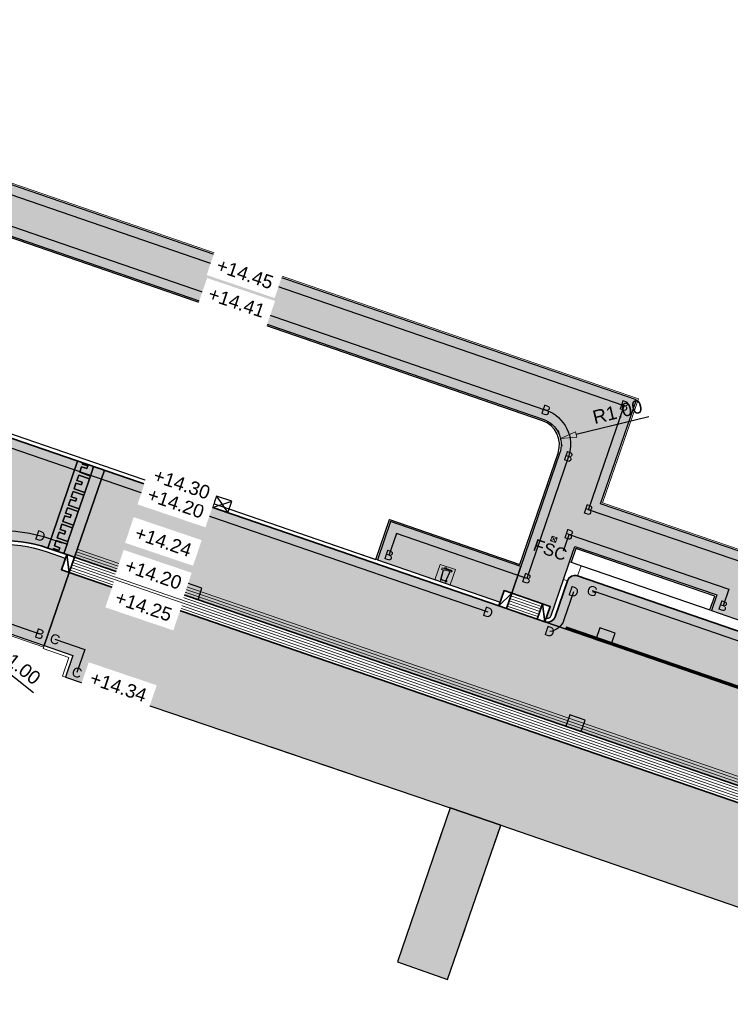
# Model space of a CAD drawing. Header units: metres. Extents: x 131295 to 132236, y 397710 to 398702.
# Tile 60 of 127: x 131463 to 131489, y 398013 to 398050. Entities that reach past the tile are written whole.
import ezdxf
from ezdxf.enums import TextEntityAlignment as Align

# ---------------------------------------------------------------- set-up
doc = ezdxf.new("R2010")
doc.units = ezdxf.units.M
doc.linetypes.add('AL-MATERIAALS', pattern=[2, 1, -1])
doc.linetypes.add('MA-1-3', pattern=[4, 1, -3])
doc.layers.get('Defpoints').update_dxf_attribs({"color": 128})
for name, color, linetype, lineweight in [('N-IE-afzetpaal', 190, 'Continuous', 18), ('N-IE-markering 1 - 3 streep 0.10', 255, 'MA-1-3', 18), ('N-KO-inritband 600x300x200 mm', 110, 'Continuous', 35), ('N-KO-inritband streklagen', 8, 'Continuous', 5), ('N-KO-opsluitband 120x250mm', 2, 'Continuous', 25), ('N-KO-opsluitband 60x200mm', 2, 'Continuous', 25), ('N-KO-opsluitband achterkant', 8, 'Continuous', 5), ('N-KO-tekst banden', 1, 'Continuous', 18), ('N-KO-trottoirband 130-150x250mm', 3, 'Continuous', 35), ('N-KO-trottoirband 380-400x250mm', 3, 'Continuous', 35), ('N-KO-trottoirband achterkant', 8, 'Continuous', 5), ('N-RI-straatkolk', 7, 'Continuous', 25), ('N-RI-trottoirkolk', 7, 'Continuous', 25), ("N-VH-arcering 'MAT' grijs 254", 254, 'Continuous', 18), ('N-VH-arcering betontegels blokverband', 8, 'Continuous', 5), ('N-VH-arcering betontegels halfsteensverband', 8, 'Continuous', 5), ('N-VH-goot', 8, 'Continuous', 5), ('X-AL-maatvoering', 1, 'Continuous', 18), ('X-AL-materiaalscheiding', 1, 'AL-MATERIAALS', 18), ('X-AL-planhoogte', 190, 'Continuous', 25), ('X-AL-sinusdrempel grijs', 252, 'Continuous', 25), ('X-AL-sinusdrempel wit', 255, 'Continuous', 25), ('X-AL-sinusdrempel zwart', 250, 'Continuous', 25)]:
    doc.layers.add(name, color=color, linetype=linetype, lineweight=lineweight)
doc.layers.add("N-VH-arcering 'MAT' kleur 1 (heiderood)", color=7, linetype='Continuous', lineweight=18, true_color=0xd98c8c)
doc.layers.add("N-VH-arcering 'MAT' kleur 5 (roodbruin)", color=7, linetype='Continuous', lineweight=18, true_color=0xc5a6a0)
for name, color, linetype, plot in [('X-AL-contourlijnen', 30, 'Continuous', False), ('X-AL-hulplijn bandenlijnnummers', 30, 'Continuous', False), ('X-AL-hulplijn hoogtetekst', 190, 'Continuous', False)]:
    doc.layers.add(name, color=color, linetype=linetype, plot=plot)
doc.styles.add('CS Annotative', font='arial.ttf')
doc.dimstyles.new('CS Annotative', dxfattribs={"dimtxt": 2.5, "dimasz": 3, "dimexe": 0.18, "dimexo": 0.0625, "dimgap": 1, "dimtad": 1, "dimzin": 0, "dimdsep": 46, "dimtxsty": 'CS Annotative', "dimblk": 'CS Dimensionpijl', "dimcen": 0, "dimse1": 1, "dimse2": 1, "dimclrd": 256, "dimclre": 256, "dimclrt": 2, "dimadec": 0, "dimazin": 0, "dimtm": 1e-09, "dimtfac": 1, "dimtofl": 0, "dimtmove": 1, "dimatfit": 3, "dimfxl": 1, "dimtfillclr": 256, "dimtolj": 1, "dimtzin": 0, "dimarcsym": 0})

# ---------------------------------------------------------------- blocks, each defined once
blk = doc.blocks.new('*U94')
for p, q in [((-0.6415310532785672, 2.626963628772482), (1.409838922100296, -0.5122052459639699)), ((-1.409838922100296, 0.5122052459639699), (2.178146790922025, 1.602553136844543))]:
    blk.add_line(p, q)
blk.add_lwpolyline([(-1.409838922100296, 0.5122052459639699), (1.409838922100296, -0.5122052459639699), (2.178146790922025, 1.602553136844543), (-0.6415310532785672, 2.626963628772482)], close=True)
blk = doc.blocks.new('*U142')
blk.add_lwpolyline([(2.178143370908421, 1.602557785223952), (-0.6415366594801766, 2.626962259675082), (-1.409840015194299, 0.5122022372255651), (1.409840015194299, -0.5122022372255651)], close=True)
blk.add_solid([(2.178143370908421, 1.602557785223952), (1.409840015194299, -0.5122022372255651), (2.178143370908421, 1.602557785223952), (-0.6415366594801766, 2.626962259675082)])
blk = doc.blocks.new('*U144')
blk.add_lwpolyline([(2.178173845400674, 1.602516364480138), (-0.6414867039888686, 2.626974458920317), (-1.409830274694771, 0.5122290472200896), (1.409830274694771, -0.5122290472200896)], close=True)
blk.add_solid([(2.178173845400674, 1.602516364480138), (1.409830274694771, -0.5122290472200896), (2.178173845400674, 1.602516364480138), (-0.6414867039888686, 2.626974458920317)])
blk = doc.blocks.new('*U168')
at = {"true_color": 0xffffff}
h = blk.add_hatch(color=7, dxfattribs=at)
h.dxf.hatch_style = 1
h.paths.add_polyline_path([(-0.08117239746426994, 0.1429486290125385), (0.1002074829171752, 0.08061451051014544), (0.109957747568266, 0.1089858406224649), (-0.07901991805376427, 0.1739310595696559), (0.05935739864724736, 0.6832187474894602), (0.1620860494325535, 0.6754447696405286), (0.3950622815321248, 0.5953787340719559), (0.1940459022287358, 0.1564716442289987), (0.2213213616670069, 0.1439796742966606), (0.4235716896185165, 0.5855810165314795), (0.4801686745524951, 0.5661305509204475), (0.4853584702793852, 0.581231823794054), (0.5290500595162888, 0.5928306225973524), (0.5368880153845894, 0.6156375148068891), (0.4845819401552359, 0.6797793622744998), (0.215926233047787, 0.7721072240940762), (0.2247115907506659, 0.7976708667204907), (0.133923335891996, 0.8288717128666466), (0.1093768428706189, 0.7838930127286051), (0.05923937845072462, 0.779076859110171), (0.05593806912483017, 0.7694707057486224), (-0.02191849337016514, 0.7962273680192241), (-0.05042040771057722, 0.7132924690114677), (0.02902285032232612, 0.6859905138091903), (-0.1153356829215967, 0.1546893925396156), (-0.09873386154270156, 0.148983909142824), (-0.1118846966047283, 0.1107175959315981), (-0.09432323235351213, 0.1046823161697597)])
h.paths.add_polyline_path([(0.127410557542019, 0.7856253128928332), (0.1410239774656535, 0.8105703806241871), (0.205650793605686, 0.7883603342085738), (0.2017405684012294, 0.7769823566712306), (0.1658476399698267, 0.7893175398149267)], flags=16)
edge = h.paths.add_edge_path(flags=16)
edge.add_arc((0.5106004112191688, 0.6078094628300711), 0.01061893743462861, -18.96610917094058, 341.0338908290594)
h.paths.add_polyline_path([(0.1033519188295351, 0.7531761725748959), (0.1622452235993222, 0.7588334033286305), (0.4667398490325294, 0.6541889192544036), (0.4978564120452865, 0.6175983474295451)], flags=16)
h = blk.add_hatch(color=7, dxfattribs=at)
h.dxf.hatch_style = 1
edge = h.paths.add_edge_path(flags=16)
edge.add_arc((0.18849652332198, 0.06795500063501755), 0.0283968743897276, -18.96610917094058, 341.0338908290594)
edge = h.paths.add_edge_path(flags=17)
edge.add_arc((0.18849652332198, 0.06795500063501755), 0.05703851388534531, -18.96610917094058, 341.0338908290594)
at = {"layer": 'N-VH-arcering betontegels halfsteensverband'}
h = blk.add_hatch(color=256, dxfattribs=at)
h.dxf.hatch_style = 1
h.paths.add_polyline_path([(-0.4255699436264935, 0.1462539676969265), (0.4255699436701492, -0.1462539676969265), (0.7180778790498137, 0.7048859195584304), (-0.1330620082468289, 0.9973938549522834)])
at = {"color": 7, "lineweight": 0, "true_color": 0xffffff}
for points in [[(-0.08117239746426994, 0.1429486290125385), (0.1002074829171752, 0.08061451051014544), (0.109957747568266, 0.1089858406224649), (-0.07901991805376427, 0.1739310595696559), (0.05935739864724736, 0.6832187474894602), (0.1620860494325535, 0.6754447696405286), (0.3950622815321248, 0.5953787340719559), (0.1940459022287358, 0.1564716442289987), (0.2213213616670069, 0.1439796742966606), (0.4235716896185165, 0.5855810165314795), (0.4801686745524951, 0.5661305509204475), (0.4853584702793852, 0.581231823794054), (0.5290500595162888, 0.5928306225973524), (0.5368880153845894, 0.6156375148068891), (0.4845819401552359, 0.6797793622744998), (0.215926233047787, 0.7721072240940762), (0.2247115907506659, 0.7976708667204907), (0.133923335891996, 0.8288717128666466), (0.1093768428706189, 0.7838930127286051), (0.05923937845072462, 0.779076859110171), (0.05593806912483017, 0.7694707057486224), (-0.02191849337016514, 0.7962273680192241), (-0.05042040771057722, 0.7132924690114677), (0.02902285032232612, 0.6859905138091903), (-0.1153356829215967, 0.1546893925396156), (-0.09873386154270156, 0.148983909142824), (-0.1118846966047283, 0.1107175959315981), (-0.09432323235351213, 0.1046823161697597), (-0.08117239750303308, 0.1429486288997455)], [(0.1033519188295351, 0.7531761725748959), (0.1622452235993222, 0.7588334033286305), (0.4667398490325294, 0.6541889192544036), (0.4978564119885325, 0.6175983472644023), (0.4978564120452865, 0.6175983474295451)], [(0.127410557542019, 0.7856253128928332), (0.1410239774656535, 0.8105703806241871), (0.205650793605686, 0.7883603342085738), (0.2017405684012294, 0.7769823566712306), (0.1658476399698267, 0.7893175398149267)]]:
    blk.add_lwpolyline(points, close=True, dxfattribs=at)
for centre, radius in [((0.5106004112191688, 0.6078094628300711), 0.01061893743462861), ((0.18849652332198, 0.06795500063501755), 0.05703851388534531), ((0.18849652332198, 0.06795500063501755), 0.0283968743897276)]:
    blk.add_circle(centre, radius, dxfattribs=at)
at = {"layer": 'N-VH-arcering betontegels halfsteensverband', "flags": 128}
blk.add_lwpolyline([(-0.4255699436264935, 0.1462539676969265), (0.4255699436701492, -0.1462539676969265), (0.7180778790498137, 0.7048859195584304), (-0.1330620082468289, 0.9973938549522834)], close=True, dxfattribs=at)
blk = doc.blocks.new('CS Dimensionpijl')
h = blk.add_hatch(color=256)
h.dxf.hatch_style = 1
h.paths.add_polyline_path([(-1, -0.1666666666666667), (0, 0), (-1, 0.1666666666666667)])
at = {"flags": 128}
blk.add_lwpolyline([(0, 0.5), (0, -0.5)], dxfattribs=at)
blk.add_lwpolyline([(-1, -0.1666666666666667), (0, 0), (-1, 0.1666666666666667)], close=True, dxfattribs=at)
blk = doc.blocks.new('*D206')
at = {"layer": 'Defpoints', "color": 0, "transparency": 16777216}
for p in [(131481.6816972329, 398034.1454394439), (131482.653247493, 398034.3822729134)]:
    blk.add_point(p, dxfattribs=at)
at = {"layer": 'X-AL-maatvoering', "lineweight": -2, "transparency": 16777216}
blk.add_line((131485.932792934, 398035.1817231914), (131483.236177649, 398034.5243729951), dxfattribs=at)
at = {"layer": 'X-AL-maatvoering', "lineweight": -2, "transparency": 16777216, "xscale": 0.6000000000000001, "yscale": 0.6000000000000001, "zscale": 0.6000000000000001, "rotation": 193.6997242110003}
blk.add_blockref('CS Dimensionpijl', (131482.653247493, 398034.3822729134), dxfattribs=at)
at = {"layer": 'X-AL-maatvoering', "color": 2, "transparency": 16777216, "insert": (131484.7681232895, 398035.3664318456), "char_height": 0.5, "attachment_point": 5, "rotation": 13.69972421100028, "style": 'CS Annotative'}
blk.add_mtext('\\A1;R1.00', dxfattribs=at)
blk = doc.blocks.new('*D218')
at = {"layer": 'Defpoints', "color": 0, "transparency": 16777216}
for p in [(131461.2923036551, 398026.4409738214), (131462.0786852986, 398025.8232328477)]:
    blk.add_point(p, dxfattribs=at)
at = {"layer": 'X-AL-maatvoering', "lineweight": -2, "transparency": 16777216}
blk.add_line((131463.1604160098, 398024.973480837), (131460.9777509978, 398026.688070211), dxfattribs=at)
at = {"layer": 'X-AL-maatvoering', "lineweight": -2, "transparency": 16777216, "xscale": 0.6000000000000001, "yscale": 0.6000000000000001, "zscale": 0.6000000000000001, "rotation": 141.8486445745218}
blk.add_blockref('CS Dimensionpijl', (131460.5059220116, 398027.0587147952), dxfattribs=at)
at = {"layer": 'X-AL-maatvoering', "color": 2, "transparency": 16777216, "insert": (131462.5862471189, 398026.0034821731), "char_height": 0.5, "attachment_point": 5, "rotation": 321.84864457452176, "style": 'CS Annotative'}
blk.add_mtext('\\A1;R1.00', dxfattribs=at)
blk = doc.blocks.new('CS Afzetpaal')
for p, q in [((0.09398349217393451, 0.09398291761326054), (-0.09398349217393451, -0.09398291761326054)), ((-0.0939829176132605, 0.09398291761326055), (0.0939829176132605, -0.09398291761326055))]:
    blk.add_line(p, q)
at = {"flags": 128}
blk.add_lwpolyline([(-0.09398320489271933, 0.09398320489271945), (0.0939837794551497, 0.09398320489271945), (0.0939837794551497, -0.09398263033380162), (-0.09398320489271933, -0.09398263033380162)], close=True, dxfattribs=at)
at = {"style": 'CS Annotative'}
blk.add_attdef('RECHTS', text='', height=0.45, dxfattribs=at).set_placement((0, -0.1879658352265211), align=Align.TOP_CENTER)

msp = doc.modelspace()

# ---------------------------------------------------------------- hatches: boundary and pattern name
at = {"layer": "N-VH-arcering 'MAT' grijs 254"}
h = msp.add_hatch(color=256, dxfattribs=at)
h.dxf.hatch_style = 1
edge = h.paths.add_edge_path()
edge.add_line((131484.137227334, 398031.9594301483), (131485.4650959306, 398035.8051629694))
edge.add_line((131485.4650959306, 398035.8051629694), (131399.8556683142, 398065.2496416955))
edge.add_line((131399.8556683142, 398065.2496416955), (131394.553970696, 398067.1060699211))
edge.add_line((131394.553970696, 398067.1060699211), (131393.2962202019, 398063.3609416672))
edge.add_arc((131397.8938700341, 398061.8168833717), 4.84999999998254, 161.4360731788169, 251.033652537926)
edge.add_line((131396.3175581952, 398057.230191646), (131399.099758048, 398056.2736538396))
edge.add_arc((131399.1485271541, 398056.4155043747), 0.1500000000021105, 251.0267079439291, 341.0336525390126)
edge.add_line((131399.2903835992, 398056.3667524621), (131399.7128942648, 398057.5961577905))
edge.add_line((131399.7128942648, 398057.5961577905), (131399.8267705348, 398057.9275105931))
edge.add_line((131399.8267705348, 398057.9275105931), (131396.8527868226, 398058.9495818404))
edge.add_arc((131397.8278250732, 398061.786710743), 3.000000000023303, 161.4431273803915, 251.03365254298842, ccw=False)
edge.add_line((131394.9838003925, 398062.7414482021), (131395.3494642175, 398063.8307078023))
edge.add_arc((131396.2974724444, 398063.5124619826), 0.9999999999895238, 71.01987362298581, 161.4431273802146, ccw=False)
edge.add_line((131396.6227126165, 398064.4580934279), (131413.1264712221, 398058.781796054))
edge.add_line((131413.1264712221, 398058.781796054), (131411.5727548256, 398054.2608516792))
edge.add_line((131411.5727548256, 398054.2608516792), (131411.3452459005, 398053.5988549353))
edge.add_line((131411.3452459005, 398053.5988549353), (131410.9227294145, 398052.3694326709))
edge.add_arc((131411.0645858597, 398052.3206807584), 0.1500000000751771, 161.0336525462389, 251.0339748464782)
edge.add_line((131411.0158347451, 398052.1788240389), (131411.2270943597, 398052.7935380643))
edge.add_line((131411.2270943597, 398052.7935380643), (131411.3689507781, 398052.7447860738))
edge.add_line((131411.3689507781, 398052.7447860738), (131412.2200892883, 398052.4522741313))
edge.add_line((131412.2200892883, 398052.4522741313), (131412.3619457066, 398052.4035221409))
edge.add_line((131412.3619457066, 398052.4035221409), (131412.1506870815, 398051.7888109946))
edge.add_arc((131412.1994383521, 398051.9306676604), 0.1500000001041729, 251.0339118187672, 341.0336210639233)
edge.add_line((131412.3412947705, 398051.8819156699), (131412.7638112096, 398053.1113356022))
edge.add_line((131412.7638112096, 398053.1113356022), (131412.9913204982, 398053.7733322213))
edge.add_line((131412.9913204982, 398053.7733322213), (131414.5449196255, 398058.2939353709))
edge.add_line((131414.5449196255, 398058.2939353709), (131426.1761855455, 398054.2934815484))
edge.add_line((131426.1761855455, 398054.2934815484), (131424.6235453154, 398049.7756685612))
edge.add_line((131424.6235453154, 398049.7756685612), (131424.3960363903, 398049.1136718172))
edge.add_line((131424.3960363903, 398049.1136718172), (131423.9735199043, 398047.8842495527))
edge.add_arc((131424.1153763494, 398047.8354976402), 0.1500000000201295, 161.0336525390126, 251.0339748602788)
edge.add_line((131424.0666252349, 398047.6936409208), (131424.2778848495, 398048.3083549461))
edge.add_line((131424.2778848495, 398048.3083549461), (131424.4197412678, 398048.2596029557))
edge.add_line((131424.4197412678, 398048.2596029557), (131425.270879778, 398047.9670910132))
edge.add_line((131425.270879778, 398047.9670910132), (131425.4127361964, 398047.9183390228))
edge.add_line((131425.4127361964, 398047.9183390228), (131425.2014775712, 398047.3036278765))
edge.add_arc((131425.2502288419, 398047.4454845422), 0.1500000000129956, 251.0339117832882, 341.0336210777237)
edge.add_line((131425.3920852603, 398047.3967325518), (131425.8146016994, 398048.6261524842))
edge.add_line((131425.8146016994, 398048.6261524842), (131426.042110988, 398049.2881491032))
edge.add_line((131426.042110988, 398049.2881491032), (131427.5946339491, 398053.8056208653))
edge.add_line((131427.5946339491, 398053.8056208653), (131444.4268729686, 398048.0163460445))
edge.add_line((131444.4268729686, 398048.0163460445), (131442.8757468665, 398043.5029388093))
edge.add_line((131442.8757468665, 398043.5029388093), (131442.64823449, 398042.8409320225))
edge.add_line((131442.64823449, 398042.8409320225), (131442.225718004, 398041.6115097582))
edge.add_arc((131442.3675744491, 398041.5627578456), 0.150000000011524, 161.0336525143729, 251.0324077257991)
edge.add_line((131442.3188194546, 398041.4209024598), (131442.5300790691, 398042.0356164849))
edge.add_line((131442.5300790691, 398042.0356164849), (131442.6719354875, 398041.9868644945))
edge.add_line((131442.6719354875, 398041.9868644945), (131443.5230739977, 398041.6943525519))
edge.add_line((131443.5230739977, 398041.6943525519), (131443.664930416, 398041.6456005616))
edge.add_line((131443.664930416, 398041.6456005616), (131443.4536717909, 398041.0308894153))
edge.add_arc((131443.5024269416, 398041.1727447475), 0.1499999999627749, 251.0323446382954, 341.0336210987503)
edge.add_line((131443.6442833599, 398041.1239927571), (131444.066799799, 398042.3534126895))
edge.add_line((131444.066799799, 398042.3534126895), (131444.2943090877, 398043.0154093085))
edge.add_line((131444.2943090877, 398043.0154093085), (131445.8453213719, 398047.5284853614))
edge.add_line((131445.8453213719, 398047.5284853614), (131459.3734181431, 398042.8756361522))
edge.add_line((131459.3734181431, 398042.8756361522), (131457.1247310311, 398036.3325380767))
edge.add_line((131457.1247310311, 398036.3325380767), (131458.8270071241, 398035.7475114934))
edge.add_line((131458.8270071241, 398035.7475114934), (131461.075554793, 398042.2902038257))
edge.add_line((131461.075554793, 398042.2902038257), (131482.0069374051, 398035.0910708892))
edge.add_arc((131481.681697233, 398034.1454394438), 1.000000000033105, -18.966347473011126, 71.01987362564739, ccw=False)
edge.add_line((131482.6274068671, 398033.8204266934), (131481.1931190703, 398029.6469910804))
edge.add_line((131481.1931190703, 398029.6469910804), (131480.8518637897, 398028.6540061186))
edge.add_line((131480.8518637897, 398028.6540061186), (131481.9867063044, 398028.2639779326))
edge.add_line((131481.9867063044, 398028.2639779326), (131482.2704191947, 398028.1664741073))
edge.add_line((131482.2704191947, 398028.1664741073), (131482.1241634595, 398027.7409047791))
edge.add_arc((131482.1729159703, 398027.8827610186), 0.1500000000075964, 251.0334109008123, 341.0336525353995)
edge.add_line((131482.3147724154, 398027.8340091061), (131482.7697900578, 398029.1580019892))
edge.add_line((131482.7697900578, 398029.1580019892), (131482.997298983, 398029.8199987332))
edge.add_line((131482.997298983, 398029.8199987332), (131483.1904411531, 398030.3805014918))
edge.add_line((131483.1904411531, 398030.3805014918), (131488.4430135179, 398028.5894768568))
edge.add_line((131488.4430135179, 398028.5894768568), (131488.2459874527, 398028.0161779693))
edge.add_line((131488.2459874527, 398028.0161779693), (131489.3808390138, 398027.626162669))
edge.add_line((131489.3808390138, 398027.626162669), (131489.5788042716, 398028.2021943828))
edge.add_line((131489.5788042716, 398028.2021943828), (131498.8544287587, 398025.0393875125))
edge.add_line((131498.8544287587, 398025.0393875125), (131498.6487934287, 398024.4410377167))
edge.add_line((131498.6487934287, 398024.4410377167), (131499.7836449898, 398024.0510224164))
edge.add_line((131499.7836449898, 398024.0510224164), (131499.9902195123, 398024.6521050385))
edge.add_line((131499.9902195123, 398024.6521050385), (131505.2433937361, 398022.8608751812))
edge.add_line((131505.2433937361, 398022.8608751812), (131505.8296367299, 398024.5627420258))
edge.add_line((131505.8296367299, 398024.5627420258), (131484.137227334, 398031.9594301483))
h = msp.add_hatch(color=256, dxfattribs=at)
h.dxf.hatch_style = 1
h.paths.add_polyline_path([(131481.1931190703, 398029.6469910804), (131476.3700034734, 398031.3045663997), (131475.8824813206, 398029.8860029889), (131480.4218872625, 398028.3259310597), (131480.5681467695, 398028.7515113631), (131480.8518637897, 398028.6540061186)])
h = msp.add_hatch(color=256, dxfattribs=at)
h.dxf.hatch_style = 1
edge = h.paths.add_edge_path()
edge.add_line((131464.4774061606, 398029.4173630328), (131464.1936933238, 398029.5148670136))
edge.add_line((131464.1936933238, 398029.5148670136), (131464.339949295, 398029.9404362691))
edge.add_line((131464.339949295, 398029.9404362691), (131463.6306672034, 398030.1841962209))
edge.add_arc((131462.0543528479, 398025.5975053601), 4.849999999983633, 71.03362110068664, 160.4888448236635)
edge.add_line((131457.4828569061, 398027.2173587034), (131456.9990038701, 398025.8518448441))
edge.add_line((131456.9990038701, 398025.8518448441), (131459.6975374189, 398024.9343760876))
edge.add_line((131459.6975374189, 398024.9343760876), (131460.3497271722, 398026.7749642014))
edge.add_arc((131461.292303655, 398026.4409738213), 1.000000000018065, 71.03362109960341, 160.4888448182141, ccw=False)
edge.add_line((131461.6173169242, 398027.3866832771), (131463.5511183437, 398026.7220910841))
edge.add_line((131463.5511183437, 398026.7220910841), (131464.4774061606, 398029.4173630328))
h = msp.add_hatch(color=256, dxfattribs=at)
h.dxf.hatch_style = 1
h.paths.add_polyline_path([(131464.4774061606, 398029.4173630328), (131463.5511183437, 398026.7220910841), (131464.6117996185, 398026.357565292), (131464.335475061, 398025.5535281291), (131478.5689934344, 398020.7252677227), (131480.4540058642, 398020.0742441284), (131489.2026188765, 398017.0537423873), (131497.3911644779, 398014.2162880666), (131499.5912239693, 398013.4539343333), (131500.3499052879, 398015.6615121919), (131500.7886732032, 398016.9382199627)])
h = msp.add_hatch(color=256, dxfattribs=at)
h.dxf.hatch_style = 1
h.paths.add_polyline_path([(131480.4540058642, 398020.0742441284), (131478.5689934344, 398020.7252677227), (131476.625, 398015.019), (131478.476, 398014.368)])
at = {"layer": "N-VH-arcering 'MAT' kleur 1 (heiderood)"}
h = msp.add_hatch(color=256, dxfattribs=at)
h.dxf.hatch_style = 1
edge = h.paths.add_edge_path()
edge.add_line((131464.7844696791, 398033.5414804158), (131455.3208627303, 398036.7938680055))
edge.add_line((131455.3208627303, 398036.7938680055), (131451.0645048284, 398038.256655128))
edge.add_line((131451.0645048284, 398038.256655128), (131449.9594495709, 398035.0412134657))
edge.add_arc((131448.334383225, 398030.3126661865), 5.000000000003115, -18.98180187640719, 71.03362110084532, ccw=False)
edge.add_line((131453.0624928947, 398028.686327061), (131457.3408656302, 398027.2657504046))
edge.add_line((131457.3408656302, 398027.2657504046), (131457.3414704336, 398027.2674572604))
edge.add_arc((131462.0543528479, 398025.5975053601), 4.999999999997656, 71.03362110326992, 160.4888448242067, ccw=False)
edge.add_line((131463.6794191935, 398030.3260526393), (131464.7844696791, 398033.5414804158))
h = msp.add_hatch(color=256, dxfattribs=at)
h.dxf.hatch_style = 1
h.paths.add_polyline_path([(131482.0754115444, 398027.5990483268), (131481.7916986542, 398027.6965521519), (131480.6568520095, 398028.0865817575), (131480.3731391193, 398028.1840855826), (131465.77746564, 398033.2002194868), (131464.672414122, 398029.9847887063), (131500.9836811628, 398017.5056456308), (131501.2673939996, 398017.40814165), (131505.7358002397, 398015.872478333), (131506.8399755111, 398019.0853594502), (131504.3928897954, 398019.9291879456)])
at = {"layer": "N-VH-arcering 'MAT' kleur 5 (roodbruin)"}
h = msp.add_hatch(color=256, dxfattribs=at)
h.dxf.hatch_style = 1
edge = h.paths.add_edge_path()
edge.add_arc((131483.1953593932, 398029.0117462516), 0.2999999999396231, 71.03365252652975, 161.0336525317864)
edge.add_line((131482.911646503, 398029.1092500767), (131482.4566288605, 398027.7852571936))
edge.add_arc((131482.1729159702, 398027.8827610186), 0.299999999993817, 251.03366256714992, 341.0336525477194, ccw=False)
edge.add_line((131482.0754121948, 398027.5990481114), (131504.3950277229, 398019.9284532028))
edge.add_arc((131504.4916642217, 398020.2124626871), 0.3000000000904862, 161.0336525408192, 251.2087173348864, ccw=False)
edge.add_line((131504.2079513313, 398020.3099665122), (131504.6629680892, 398021.6339568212))
edge.add_arc((131504.3792551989, 398021.7314606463), 0.3000000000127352, 341.0336525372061, 431.0336525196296)
edge.add_line((131504.4767590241, 398022.0151735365), (131483.2928632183, 398029.2954591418))
at = {"layer": 'N-VH-arcering betontegels halfsteensverband'}
h = msp.add_hatch(dxfattribs=at)
h.set_pattern_fill('CS-TEGEL HALFSTV', color=256, scale=6.67, angle=90.00319487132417)
h.set_pattern_definition([(71.033621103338, (26268.3976, 79614.23700000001), (-0.05916615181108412, 0.4435080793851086), [0.4002, -0.4002]), (161.0336211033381, (26268.3976, 79614.23700000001), (-0.1300703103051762, -0.3784729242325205), [])])
h.paths.add_polyline_path([(131464.4774061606, 398029.4173630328), (131463.5511183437, 398026.7220910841), (131464.6117996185, 398026.357565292), (131464.335475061, 398025.5535281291), (131478.5689934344, 398020.7252677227), (131480.4540058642, 398020.0742441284), (131489.2026188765, 398017.0537423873), (131497.3911644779, 398014.2162880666), (131499.5912239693, 398013.4539343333), (131500.3499052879, 398015.6615121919), (131500.7886732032, 398016.9382199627)])
at = {"layer": 'X-AL-sinusdrempel grijs'}
msp.add_hatch(color=256, dxfattribs=at).paths.add_polyline_path([(131465.7774640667, 398033.200214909), (131465.3802663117, 398033.3367211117), (131465.2608150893, 398032.9891471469), (131465.226688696, 398032.8898476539), (131465.052806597, 398032.383893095), (131465.0186802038, 398032.2845936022), (131464.8447981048, 398031.7786390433), (131464.8106717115, 398031.6793395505), (131464.6367896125, 398031.1733849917), (131464.6026632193, 398031.0740854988), (131464.4287811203, 398030.56813094), (131464.3946547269, 398030.4688314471), (131464.2752161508, 398030.1212942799), (131464.3887012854, 398030.0822926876), (131464.672414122, 398029.9847887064)])
at = {"layer": 'X-AL-sinusdrempel wit'}
msp.add_hatch(color=256, dxfattribs=at).paths.add_polyline_path([(131464.4476001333, 398031.9151446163), (131464.5191030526, 398032.1232006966), (131464.7177020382, 398032.0549479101), (131464.7518284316, 398032.154247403), (131464.5532294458, 398032.2225001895), (131464.6214822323, 398032.4210991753), (131465.0186802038, 398032.2845936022), (131465.0528065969, 398032.383893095), (131464.6556086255, 398032.5203986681), (131464.7271115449, 398032.7284547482), (131464.9257105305, 398032.6602019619), (131464.9598369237, 398032.7595014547), (131464.761237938, 398032.8277542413), (131464.8294907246, 398033.026353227), (131465.226688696, 398032.8898476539), (131465.2608150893, 398032.9891471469), (131464.8636171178, 398033.1256527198), (131464.9351200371, 398033.3337088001), (131465.1337190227, 398033.2654560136), (131465.1678454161, 398033.3647555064), (131464.9692464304, 398033.433008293), (131464.9830685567, 398033.4732273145), (131464.7844696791, 398033.5414804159), (131463.6794191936, 398030.3260526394), (131463.8780181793, 398030.2577998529), (131463.8950775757, 398030.3074385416), (131464.0936765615, 398030.239185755), (131464.1278029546, 398030.3384852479), (131463.929203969, 398030.4067380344), (131463.9974567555, 398030.6053370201), (131464.3946547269, 398030.4688314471), (131464.4287811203, 398030.56813094), (131464.0315831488, 398030.704636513), (131464.1030860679, 398030.9126925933), (131464.3016850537, 398030.8444398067), (131464.3358114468, 398030.9437392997), (131464.1372124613, 398031.0119920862), (131464.2054652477, 398031.2105910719), (131464.6026632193, 398031.0740854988), (131464.6367896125, 398031.1733849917), (131464.239591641, 398031.3098905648), (131464.3110945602, 398031.517946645), (131464.5096935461, 398031.4496938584), (131464.5438199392, 398031.5489933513), (131464.3452209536, 398031.6172461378), (131464.4134737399, 398031.8158451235), (131464.8106717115, 398031.6793395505), (131464.8447981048, 398031.7786390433)])
at = {"layer": 'X-AL-sinusdrempel zwart'}
for points in [[(131465.3802663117, 398033.3367211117), (131464.9830685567, 398033.4732273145), (131464.9692464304, 398033.433008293), (131465.1678454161, 398033.3647555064), (131465.1337190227, 398033.2654560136), (131464.9351200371, 398033.3337088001), (131464.8636171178, 398033.1256527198), (131465.2608150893, 398032.9891471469)], [(131464.8294907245, 398033.0263532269), (131464.761237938, 398032.8277542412), (131464.9598369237, 398032.7595014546), (131464.9257105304, 398032.6602019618), (131464.7271115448, 398032.7284547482), (131464.6556086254, 398032.520398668), (131465.0528065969, 398032.3838930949), (131465.2266886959, 398032.8898476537)], [(131464.6214822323, 398032.4210991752), (131464.5532294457, 398032.2225001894), (131464.7518284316, 398032.1542474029), (131464.7177020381, 398032.05494791), (131464.5191030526, 398032.1232006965), (131464.4476001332, 398031.9151446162), (131464.8447981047, 398031.7786390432), (131465.0186802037, 398032.2845936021)], [(131464.4134737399, 398031.8158451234), (131464.3452209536, 398031.6172461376), (131464.5438199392, 398031.5489933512), (131464.5096935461, 398031.4496938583), (131464.3110945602, 398031.5179466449), (131464.2395916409, 398031.3098905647), (131464.6367896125, 398031.1733849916), (131464.8106717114, 398031.6793395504)], [(131464.2054652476, 398031.2105910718), (131464.1372124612, 398031.0119920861), (131464.3358114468, 398030.9437392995), (131464.3016850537, 398030.8444398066), (131464.1030860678, 398030.9126925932), (131464.0315831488, 398030.7046365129), (131464.4287811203, 398030.5681309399), (131464.6026632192, 398031.0740854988)], [(131464.394654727, 398030.4688314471), (131463.9974567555, 398030.6053370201), (131463.929203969, 398030.4067380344), (131464.1278029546, 398030.3384852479), (131464.0936765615, 398030.239185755), (131463.8950775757, 398030.3074385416), (131463.8780181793, 398030.2577998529), (131464.2752161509, 398030.1212942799)]]:
    msp.add_hatch(color=256, dxfattribs=at).paths.add_polyline_path(points)

# ---------------------------------------------------------------- linework, layer by layer
at = {"layer": 'N-IE-markering 1 - 3 streep 0.10', "const_width": 0.1, "flags": 128}
msp.add_lwpolyline([(131482.8482299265, 398027.3863237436), (131503.6538482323, 398020.2360451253)], dxfattribs=at)
at = {"layer": 'N-KO-inritband 600x300x200 mm', "ltscale": 0.8}
for points in [[(131464.1936933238, 398029.5148670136), (131464.3887012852, 398030.0822926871), (131464.6724141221, 398029.9847887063), (131464.4774061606, 398029.4173630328)], [(131480.3731391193, 398028.1840855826), (131480.5681467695, 398028.7515113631), (131480.8518596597, 398028.6540075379), (131480.6568520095, 398028.0865817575)], [(131481.7916986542, 398027.6965521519), (131481.9867063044, 398028.2639779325), (131482.2704191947, 398028.1664741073), (131482.0754115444, 398027.5990483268)]]:
    msp.add_lwpolyline(points, close=True, dxfattribs=at)
at = {"layer": 'N-KO-inritband 600x300x200 mm', "flags": 128}
for points in [[(131464.3887012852, 398030.0822926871), (131464.4774061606, 398029.4173630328)], [(131464.6724141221, 398029.9847887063), (131500.9836811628, 398017.5056456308)], [(131500.7886732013, 398016.9382199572), (131464.4774061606, 398029.4173630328)], [(131480.3731391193, 398028.1840855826), (131480.8518596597, 398028.6540075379)], [(131480.8518596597, 398028.6540075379), (131481.9867063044, 398028.2639779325)], [(131481.7917035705, 398027.696566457), (131481.9867112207, 398028.2639922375)], [(131482.0754115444, 398027.5990483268), (131481.9867063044, 398028.2639779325)], [(131480.6568520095, 398028.0865817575), (131481.7916986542, 398027.6965521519)]]:
    msp.add_lwpolyline(points, dxfattribs=at)
at = {"layer": 'N-KO-inritband streklagen', "flags": 128}
for points in [[(131500.8861771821, 398017.221932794), (131464.5749101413, 398029.7010758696)], [(131500.918678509, 398017.3165037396), (131464.6074114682, 398029.7956468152)], [(131500.9511798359, 398017.4110746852), (131464.6399127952, 398029.8902177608)], [(131500.8211745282, 398017.0327909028), (131464.5099074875, 398029.5119339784)], [(131500.8536758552, 398017.1273618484), (131464.5424088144, 398029.606504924)], [(131480.7218569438, 398028.2757228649), (131481.8567035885, 398027.8856932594)], [(131480.7543594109, 398028.3702934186), (131481.8892060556, 398027.9802638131)], [(131480.786861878, 398028.4648639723), (131481.9217085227, 398028.0748343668)], [(131480.8193643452, 398028.5594345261), (131481.9542109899, 398028.1694049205)], [(131480.6893544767, 398028.1811523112), (131481.8242011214, 398027.7911227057)]]:
    msp.add_lwpolyline(points, dxfattribs=at)
at = {"layer": 'N-KO-opsluitband 120x250mm', "flags": 128}
msp.add_lwpolyline([(131463.5511183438, 398026.722091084), (131464.6117996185, 398026.357565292), (131464.335475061, 398025.5535281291)], dxfattribs=at)
at = {"layer": 'N-KO-opsluitband 60x200mm', "flags": 128}
for points in [[(131534.5740784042, 398119.2515092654), (131537.0548361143, 398118.3917861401, -0.4135534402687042), (131537.6729898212, 398117.1215982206), (131505.8296367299, 398024.5627420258), (131484.137227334, 398031.9594301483), (131485.4650959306, 398035.8051629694), (131399.8556681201, 398065.2496417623), (131400.100182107, 398065.9605245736)], [(131458.8270071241, 398035.7475114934), (131461.075554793, 398042.2902038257), (131482.0069374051, 398035.0910708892, -0.4141431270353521), (131482.6274068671, 398033.8204266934), (131481.1931190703, 398029.6469910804), (131476.3700034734, 398031.3045663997), (131475.8824813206, 398029.886002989)], [(131459.6975374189, 398024.9343760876), (131460.3497271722, 398026.7749642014, -0.4114314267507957), (131461.6173169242, 398027.3866832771), (131463.5511183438, 398026.722091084)]]:
    msp.add_lwpolyline(points, format="xyb", dxfattribs=at)
msp.add_lwpolyline([(131482.997298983, 398029.8199987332), (131483.1904411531, 398030.3805014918), (131488.4430135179, 398028.5894768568), (131488.2459874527, 398028.0161779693)], dxfattribs=at)
at = {"layer": 'N-KO-opsluitband achterkant', "flags": 128}
for points in [[(131534.5544313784, 398119.1948171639), (131537.0351890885, 398118.3350940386, -0.4135534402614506), (131537.616253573, 398117.1411173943), (131505.7923663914, 398024.6388426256), (131484.2135998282, 398031.9967807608), (131485.5414164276, 398035.8423629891), (131399.931921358, 398065.2868649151), (131400.1569196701, 398065.9410092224)], [(131458.8837496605, 398035.7280106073), (131461.1127917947, 398042.2139468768), (131481.9874229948, 398035.0343330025, -0.414143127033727), (131482.570664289, 398033.8399274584), (131481.1558772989, 398029.7232345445), (131476.3327618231, 398031.3808098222), (131475.8257387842, 398029.9055038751)], [(131459.6975374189, 398024.9343760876), (131459.7540920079, 398024.9143366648), (131460.4062817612, 398026.7549247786, -0.4114314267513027), (131461.5978161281, 398027.3299407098), (131463.5316175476, 398026.6653485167), (131463.5511183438, 398026.722091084), (131463.5121167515, 398026.6086059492), (131464.4593128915, 398026.2830817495), (131464.2219899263, 398025.5925297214), (131464.335475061, 398025.5535281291)]]:
    msp.add_lwpolyline(points, format="xyb", dxfattribs=at)
msp.add_lwpolyline([(131483.0540255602, 398029.8004514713), (131483.2276834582, 398030.3044104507), (131488.3667231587, 398028.5520982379), (131488.1892448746, 398028.0356787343)], dxfattribs=at)
at = {"layer": 'N-KO-trottoirband 130-150x250mm', "ltscale": 0.8}
for points in [[(131480.3731350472, 398028.1840747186), (131455.3208627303, 398036.7938680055, -0.414213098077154), (131455.1346543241, 398037.1750846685), (131455.5571720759, 398038.4045084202)], [(131464.3887012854, 398030.0822926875), (131463.6794191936, 398030.3260526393, 0.4114314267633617), (131457.3414704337, 398027.2674572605), (131456.8689394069, 398025.9338959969)], [(131482.911646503, 398029.1092500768), (131482.4566288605, 398027.7852571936, -0.4142135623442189), (131482.0754121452, 398027.5990481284)]]:
    msp.add_lwpolyline(points, format="xyb", dxfattribs=at)
at = {"layer": 'N-KO-trottoirband 380-400x250mm'}
msp.add_lwpolyline([(131504.6629680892, 398021.6339568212, 0.4142135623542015), (131504.4767590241, 398022.0151735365), (131483.2928632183, 398029.2954591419, 0.4142135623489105), (131482.911646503, 398029.1092500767)], format="xyb", dxfattribs=at)
at = {"layer": 'N-KO-trottoirband achterkant', "ltscale": 0.8}
for points in [[(131480.4218872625, 398028.3259310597), (131455.3696149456, 398036.9357243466, -0.4142130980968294), (131455.2765107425, 398037.1263326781), (131455.6990285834, 398038.3557566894)], [(131464.339949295, 398029.9404362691), (131463.6306672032, 398030.1841962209, 0.4114314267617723), (131457.4828569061, 398027.2173587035), (131457.0109674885, 398025.8856081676), (131456.8689394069, 398025.9338959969)], [(131482.7697900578, 398029.1580019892), (131482.3147724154, 398027.8340091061, -0.4142135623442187), (131482.1241640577, 398027.7409045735)]]:
    msp.add_lwpolyline(points, format="xyb", dxfattribs=at)
at = {"layer": 'N-KO-trottoirband achterkant', "flags": 128}
msp.add_lwpolyline([(131482.9116465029, 398029.1092500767), (131482.7697900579, 398029.1580019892), (131482.997298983, 398029.8199987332), (131483.4228683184, 398029.6737429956), (131483.2928632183, 398029.295459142)], dxfattribs=at)
at = {"layer": 'N-KO-trottoirband achterkant'}
msp.add_lwpolyline([(131504.6067641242, 398022.3934573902), (131483.4228683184, 398029.6737429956)], dxfattribs=at)
at = {"layer": 'N-VH-goot', "flags": 128}
for points in [[(131501.0194326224, 398017.6096736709), (131464.7081655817, 398030.0888167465)], [(131501.0535590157, 398017.7089731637), (131464.742291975, 398030.1881162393)], [(131501.087685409, 398017.8082726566), (131464.7764183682, 398030.2874157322)]]:
    msp.add_lwpolyline(points, dxfattribs=at)
at = {"layer": 'X-AL-contourlijnen', "flags": 128}
msp.add_lwpolyline([(131505.8296367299, 398024.5627420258), (131484.137227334, 398031.9594301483), (131485.4650959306, 398035.8051629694), (131399.8556683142, 398065.2496416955)], dxfattribs=at)
for points in [[(131461.1127917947, 398042.2139468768), (131458.8837496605, 398035.7280106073), (131475.8257387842, 398029.9055038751), (131476.3327618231, 398031.3808098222), (131481.1558772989, 398029.7232345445), (131482.570664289, 398033.8399274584, 0.4141431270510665), (131481.9874229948, 398035.0343330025)], [(131464.7844696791, 398033.5414804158), (131455.3208627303, 398036.7938680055), (131451.0645048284, 398038.256655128), (131449.9594495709, 398035.0412134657, -0.4142924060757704), (131453.0624928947, 398028.686327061), (131457.3408656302, 398027.2657504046), (131457.3414704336, 398027.2674572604, -0.41143142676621), (131463.6794191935, 398030.3260526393)], [(131464.4774061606, 398029.4173630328), (131464.1936933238, 398029.5148670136), (131464.339949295, 398029.9404362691), (131463.6306672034, 398030.1841962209, 0.4114314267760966), (131457.4828569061, 398027.2173587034), (131456.9990038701, 398025.8518448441), (131459.6975374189, 398024.9343760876), (131460.3497271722, 398026.7749642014, -0.4114314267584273), (131461.6173169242, 398027.3866832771), (131463.5511183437, 398026.7220910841)], [(131483.2928632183, 398029.2954591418, 0.4142135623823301), (131482.911646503, 398029.1092500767), (131482.4566288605, 398027.7852571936, -0.4142135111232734), (131482.0754121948, 398027.5990481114), (131504.3950277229, 398019.9284532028, -0.4151087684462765), (131504.2079513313, 398020.3099665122), (131504.6629680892, 398021.6339568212, 0.4142135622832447), (131504.4767590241, 398022.0151735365)]]:
    msp.add_lwpolyline(points, format="xyb", close=True, dxfattribs=at)
msp.add_lwpolyline([(131461.075554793, 398042.2902038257), (131482.0069374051, 398035.0910708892, -0.4141431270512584), (131482.6274068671, 398033.8204266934), (131481.1931190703, 398029.6469910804), (131480.8518637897, 398028.6540061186), (131481.9867063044, 398028.2639779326), (131482.2704191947, 398028.1664741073), (131482.1241634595, 398027.7409047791, 0.4142147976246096), (131482.3147724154, 398027.8340091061), (131482.7697900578, 398029.1580019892), (131482.997298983, 398029.8199987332), (131483.1904411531, 398030.3805014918), (131488.4430135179, 398028.5894768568), (131488.2459874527, 398028.0161779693), (131489.3808390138, 398027.626162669)], format="xyb", dxfattribs=at)
for points in [[(131464.4476001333, 398031.9151446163), (131464.5191030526, 398032.1232006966), (131464.7177020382, 398032.0549479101), (131464.7518284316, 398032.154247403), (131464.5532294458, 398032.2225001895), (131464.6214822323, 398032.4210991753), (131465.0186802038, 398032.2845936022), (131465.0528065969, 398032.383893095), (131464.6556086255, 398032.5203986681), (131464.7271115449, 398032.7284547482), (131464.9257105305, 398032.6602019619), (131464.9598369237, 398032.7595014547), (131464.761237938, 398032.8277542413), (131464.8294907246, 398033.026353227), (131465.226688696, 398032.8898476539), (131465.2608150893, 398032.9891471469), (131464.8636171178, 398033.1256527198), (131464.9351200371, 398033.3337088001), (131465.1337190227, 398033.2654560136), (131465.1678454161, 398033.3647555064), (131464.9692464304, 398033.433008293), (131464.9830685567, 398033.4732273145), (131464.7844696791, 398033.5414804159), (131463.6794191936, 398030.3260526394), (131463.8780181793, 398030.2577998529), (131463.8950775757, 398030.3074385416), (131464.0936765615, 398030.239185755), (131464.1278029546, 398030.3384852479), (131463.929203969, 398030.4067380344), (131463.9974567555, 398030.6053370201), (131464.3946547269, 398030.4688314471), (131464.4287811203, 398030.56813094), (131464.0315831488, 398030.704636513), (131464.1030860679, 398030.9126925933), (131464.3016850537, 398030.8444398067), (131464.3358114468, 398030.9437392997), (131464.1372124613, 398031.0119920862), (131464.2054652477, 398031.2105910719), (131464.6026632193, 398031.0740854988), (131464.6367896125, 398031.1733849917), (131464.239591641, 398031.3098905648), (131464.3110945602, 398031.517946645), (131464.5096935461, 398031.4496938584), (131464.5438199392, 398031.5489933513), (131464.3452209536, 398031.6172461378), (131464.4134737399, 398031.8158451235), (131464.8106717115, 398031.6793395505), (131464.8447981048, 398031.7786390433)], [(131465.7774640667, 398033.200214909), (131465.3802663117, 398033.3367211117), (131465.2608150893, 398032.9891471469), (131465.226688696, 398032.8898476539), (131465.052806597, 398032.383893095), (131465.0186802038, 398032.2845936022), (131464.8447981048, 398031.7786390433), (131464.8106717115, 398031.6793395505), (131464.6367896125, 398031.1733849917), (131464.6026632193, 398031.0740854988), (131464.4287811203, 398030.56813094), (131464.3946547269, 398030.4688314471), (131464.2752161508, 398030.1212942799), (131464.3887012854, 398030.0822926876), (131464.672414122, 398029.9847887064)], [(131465.3802663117, 398033.3367211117), (131464.9830685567, 398033.4732273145), (131464.9692464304, 398033.433008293), (131465.1678454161, 398033.3647555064), (131465.1337190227, 398033.2654560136), (131464.9351200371, 398033.3337088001), (131464.8636171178, 398033.1256527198), (131465.2608150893, 398032.9891471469)], [(131464.8294907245, 398033.0263532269), (131464.761237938, 398032.8277542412), (131464.9598369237, 398032.7595014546), (131464.9257105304, 398032.6602019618), (131464.7271115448, 398032.7284547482), (131464.6556086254, 398032.520398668), (131465.0528065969, 398032.3838930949), (131465.2266886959, 398032.8898476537)], [(131482.0754115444, 398027.5990483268), (131481.7916986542, 398027.6965521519), (131480.6568520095, 398028.0865817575), (131480.3731391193, 398028.1840855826), (131465.77746564, 398033.2002194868), (131464.672414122, 398029.9847887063), (131500.9836811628, 398017.5056456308), (131501.2673939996, 398017.40814165), (131505.7358002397, 398015.872478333), (131506.8399755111, 398019.0853594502), (131504.3928897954, 398019.9291879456)], [(131464.6214822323, 398032.4210991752), (131464.5532294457, 398032.2225001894), (131464.7518284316, 398032.1542474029), (131464.7177020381, 398032.05494791), (131464.5191030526, 398032.1232006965), (131464.4476001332, 398031.9151446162), (131464.8447981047, 398031.7786390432), (131465.0186802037, 398032.2845936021)], [(131464.4134737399, 398031.8158451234), (131464.3452209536, 398031.6172461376), (131464.5438199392, 398031.5489933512), (131464.5096935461, 398031.4496938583), (131464.3110945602, 398031.5179466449), (131464.2395916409, 398031.3098905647), (131464.6367896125, 398031.1733849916), (131464.8106717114, 398031.6793395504)], [(131464.2054652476, 398031.2105910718), (131464.1372124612, 398031.0119920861), (131464.3358114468, 398030.9437392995), (131464.3016850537, 398030.8444398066), (131464.1030860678, 398030.9126925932), (131464.0315831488, 398030.7046365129), (131464.4287811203, 398030.5681309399), (131464.6026632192, 398031.0740854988)], [(131481.1931190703, 398029.6469910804), (131476.3700034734, 398031.3045663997), (131475.8824813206, 398029.8860029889), (131480.4218872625, 398028.3259310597), (131480.5681467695, 398028.7515113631), (131480.8518637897, 398028.6540061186)], [(131464.394654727, 398030.4688314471), (131463.9974567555, 398030.6053370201), (131463.929203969, 398030.4067380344), (131464.1278029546, 398030.3384852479), (131464.0936765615, 398030.239185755), (131463.8950775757, 398030.3074385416), (131463.8780181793, 398030.2577998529), (131464.2752161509, 398030.1212942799)], [(131483.2276834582, 398030.3044104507), (131483.0540415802, 398029.8004979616), (131483.4701538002, 398029.6574923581), (131488.1892448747, 398028.0356787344), (131488.3667231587, 398028.5520982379)], [(131464.4774061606, 398029.4173630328), (131463.5511183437, 398026.7220910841), (131464.6117996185, 398026.357565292), (131464.335475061, 398025.5535281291), (131478.5689934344, 398020.7252677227), (131480.4540058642, 398020.0742441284), (131489.2026188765, 398017.0537423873), (131497.3911644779, 398014.2162880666), (131499.5912239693, 398013.4539343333), (131500.3499052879, 398015.6615121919), (131500.7886732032, 398016.9382199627)], [(131480.4540058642, 398020.0742441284), (131478.5689934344, 398020.7252677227), (131476.625, 398015.019), (131478.476, 398014.368)]]:
    msp.add_lwpolyline(points, close=True, dxfattribs=at)
at = {"layer": 'X-AL-hulplijn bandenlijnnummers', "flags": 128}
for points in [[(131534.9721465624, 398119.4839780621), (131537.1694437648, 398118.7224900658, -0.4135534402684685), (131538.0039512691, 398117.0077363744), (131506.047047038, 398024.1188218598), (131483.6917211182, 398031.7415515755), (131485.0198930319, 398035.5881628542), (131399.4108575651, 398065.0325067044), (131399.6716362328, 398065.7906763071)], [(131458.5935134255, 398036.1449793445), (131460.85833895, 398042.7350360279), (131482.1207714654, 398035.4220418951, -0.4141431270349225), (131482.958405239, 398033.7066722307), (131481.4103627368, 398029.2022375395), (131476.5872464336, 398030.8598131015), (131476.3109838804, 398030.0559605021)], [(131459.4678327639, 398025.3340456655), (131460.0198254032, 398026.8918608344, -0.4114314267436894), (131461.7310715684, 398027.7176815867), (131463.3811601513, 398027.1505933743)]]:
    msp.add_lwpolyline(points, format="xyb", dxfattribs=at)
at = {"layer": 'X-AL-hulplijn bandenlijnnummers', "ltscale": 0.8}
for points in [[(131479.975667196, 398027.95058102), (131455.2071075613, 398036.4628698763, -0.4142130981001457), (131454.8036560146, 398037.2888393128), (131455.1286697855, 398038.2345502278)], [(131464.2187430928, 398030.5107949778), (131463.7931738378, 398030.6570509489, 0.411431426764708), (131457.0115686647, 398027.3843538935), (131456.6272711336, 398026.2998022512)], [(131483.1451410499, 398028.711782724), (131482.7876272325, 398027.671502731, -0.2846489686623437), (131482.2575089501, 398027.2382891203)]]:
    msp.add_lwpolyline(points, format="xyb", dxfattribs=at)
at = {"layer": 'X-AL-hulplijn bandenlijnnummers', "flags": 128}
for points in [[(131482.7641302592, 398030.2176573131), (131482.9731943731, 398030.8243658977), (131488.8880406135, 398028.8075188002), (131488.6744896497, 398028.186136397)], [(131463.9485858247, 398026.9555854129), (131465.0565525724, 398026.5748089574), (131464.7639773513, 398025.7234863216)]]:
    msp.add_lwpolyline(points, dxfattribs=at)
at = {"layer": 'X-AL-hulplijn bandenlijnnummers'}
msp.add_lwpolyline([(131503.7044027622, 398021.9105173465), (131483.8377105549, 398028.738118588)], dxfattribs=at)
at = {"layer": 'X-AL-hulplijn hoogtetekst', "flags": 128}
msp.add_lwpolyline([(131534.6886860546, 398119.5822131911), (131537.1694437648, 398118.7224900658, -0.4135534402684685), (131538.0039512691, 398117.0077363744), (131506.047047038, 398024.1188218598), (131483.6917211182, 398031.7415515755), (131485.0198930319, 398035.5881628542), (131399.4108575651, 398065.0325067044), (131399.769212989, 398066.0743641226)], format="xyb", dxfattribs=at)
at = {"layer": 'X-AL-materiaalscheiding', "flags": 128}
for points in [[(131463.6794191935, 398030.3260526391), (131464.7844567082, 398033.5414426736)], [(131464.6724141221, 398029.9847887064), (131465.7774516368, 398033.2001787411)], [(131463.5511183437, 398026.722091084), (131464.4774061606, 398029.4173630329)], [(131500.7886732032, 398016.9382199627), (131464.4774061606, 398029.4173630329)], [(131482.0754115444, 398027.5990483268), (131504.3941653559, 398019.928749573)], [(131464.335475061, 398025.5535281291), (131478.5689934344, 398020.7252677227), (131476.625, 398015.019), (131478.476, 398014.368), (131480.4540058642, 398020.0742441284), (131489.2026188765, 398017.0537423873), (131497.3911644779, 398014.2162880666)], [(131478.5689934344, 398020.7252677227), (131480.4540058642, 398020.0742441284)]]:
    msp.add_lwpolyline(points, dxfattribs=at)

# ---------------------------------------------------------------- block references
at = {"layer": 'N-IE-afzetpaal', "rotation": 341.03}
msp.add_blockref('CS Afzetpaal', (131482.4100006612, 398030.6487160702), dxfattribs=at).add_auto_attribs({'RECHTS': 'FSC'})
at = {"layer": 'N-RI-straatkolk', "xscale": 0.2, "yscale": 0.2, "zscale": 0.2, "rotation": 1}
for name, p in [('*U144', (131468.9598626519, 398028.5113153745)), ('*U142', (131484.2505444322, 398026.8515191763)), ('*U142', (131483.1455044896, 398023.6361163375))]:
    msp.add_blockref(name, p, dxfattribs=at)
at = {"layer": 'N-RI-trottoirkolk', "xscale": 0.2, "yscale": 0.2, "zscale": 0.2, "rotation": 1}
msp.add_blockref('*U94', (131470.0649084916, 398031.7267353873), dxfattribs=at)
at = {"layer": 'N-VH-arcering betontegels blokverband', "xscale": 0.667, "yscale": 0.667, "zscale": 0.667}
msp.add_blockref('*U168', (131478.2940400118, 398029.0572150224), dxfattribs=at)

# ---------------------------------------------------------------- texts
at = {"layer": 'N-KO-tekst banden', "style": 'CS Annotative'}
for s, height, p in [('B', 0.3599999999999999, (131482.1207714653, 398035.422041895)), ('B', 0.3599999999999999, (131485.0198930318, 398035.5881628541)), ('B', 0.3599999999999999, (131482.9584052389, 398033.7066722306)), ('B', 0.3599999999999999, (131483.6917211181, 398031.7415515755)), ('D', 0.36, (131463.4052924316, 398030.7741318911)), ('B', 0.3599999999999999, (131482.9731943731, 398030.8243658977)), ('B', 0.3599999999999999, (131476.3109838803, 398030.055960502)), ('B', 0.3599999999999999, (131481.4103627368, 398029.2022375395)), ('D', 0.36, (131483.1451410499, 398028.7117827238)), ('G', 0.3599999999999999, (131483.8377105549, 398028.7381185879)), ('B', 0.3599999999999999, (131488.6744896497, 398028.186136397)), ('D', 0.36, (131479.975667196, 398027.9505810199)), ('D', 0.36, (131482.2575089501, 398027.2382891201)), ('B', 0.3599999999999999, (131463.3811601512, 398027.1505933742)), ('C', 0.36, (131463.9485858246, 398026.9555854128)), ('C', 0.36, (131464.7639773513, 398025.7234863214))]:
    msp.add_text(s, height=height, rotation=341.0304262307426, dxfattribs=at).set_placement(p, align=Align.MIDDLE)

# ---------------------------------------------------------------- dimensions: what is measured, and where the dimension line sits
at = {"layer": 'X-AL-maatvoering'}
dim = msp.add_radius_dim(center=(131481.6816972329, 398034.1454394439), mpoint=(131482.653247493, 398034.3822729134), dimstyle='CS Annotative', dxfattribs=at)
dim.commit()
dim.dimension.update_dxf_attribs({"geometry": '*D206', "text_midpoint": (131484.8759503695, 398034.9240981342)})
dim = msp.add_radius_dim(center=(131461.2923036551, 398026.4409738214), mpoint=(131462.0786852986, 398025.8232328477), dimstyle='CS Annotative', dxfattribs=at)
dim.commit()
dim.dimension.update_dxf_attribs({"geometry": '*D218', "text_midpoint": (131462.3049979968, 398025.6454532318), "dimtype": 164})

# ---------------------------------------------------------------- next in the draw order: texts
at = {"layer": 'X-AL-planhoogte', "char_height": 0.4999999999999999, "attachment_point": 5, "rotation": 341.3324584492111, "style": 'CS Annotative', "bg_fill": 2}
for s, insert in [('+14.41', (131470.6752434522, 398039.4124661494)), ('+14.20', (131468.4212824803, 398031.9852107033)), ('+14.24', (131467.9614055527, 398030.5681353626)), ('+14.20', (131467.5898750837, 398029.3564867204)), ('+14.25', (131467.2318599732, 398028.1763894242)), ('+14.34', (131466.2955400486, 398025.1990448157))]:
    msp.add_mtext(s, dxfattribs=dict(at, insert=insert))

# ---------------------------------------------------------------- next in the draw order: texts
for s, insert in [('+14.45', (131470.9811481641, 398040.4645596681)), ('+14.30', (131468.6422993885, 398032.6921632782))]:
    msp.add_mtext(s, dxfattribs=dict(at, insert=insert))

doc.saveas('drawing.dxf')
